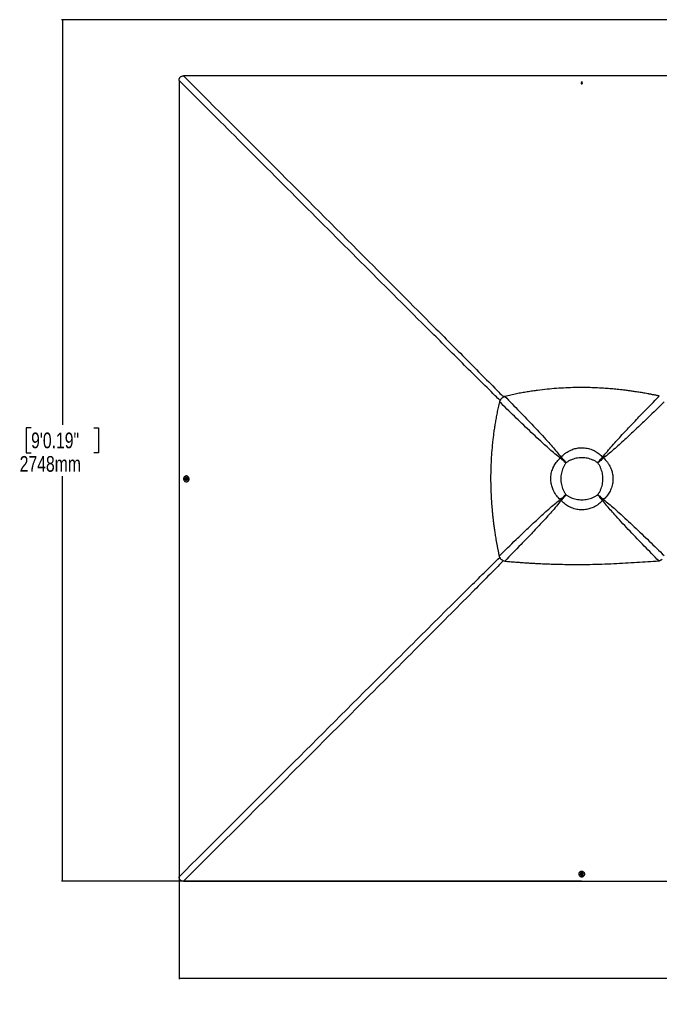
# Model space of a CAD drawing. Header units: millimetres. Extents: x 20 to 19889, y 40 to 15516.
# Tile 56 of 115: x 605 to 4682, y 9236 to 15516. Entities that reach past the tile are written whole.
import ezdxf

# ---------------------------------------------------------------- set-up
doc = ezdxf.new("R2010")
doc.units = ezdxf.units.MM
doc.header["$LTSCALE"] = 2
doc.layers.add('COMPONENT_GEOMETRY', color=7, linetype='Continuous')
doc.styles.add('SLDTEXTSTYLE0', font='TXT', dxfattribs={"width": 0.75})
doc.dimstyles.new('SLDDIMSTYLE1', dxfattribs={"dimtxt": 100, "dimasz": 6.604, "dimexe": 0, "dimexo": 0.0625, "dimgap": 25, "dimtad": 0, "dimtih": 1, "dimtoh": 1, "dimdec": 0, "dimrnd": 1e-09, "dimzin": 12, "dimdsep": 46, "dimtxsty": 'SLDTEXTSTYLE0', "dimsah": 1, "dimcen": 0.09, "dimadec": 0, "dimazin": 3, "dimtfac": 1, "dimtdec": 0, "dimtofl": 0, "dimtmove": 0, "dimatfit": 3, "dimfxl": 1, "dimfrac": 2, "dimtolj": 1, "dimtzin": 12, "dimarcsym": 0})

# ---------------------------------------------------------------- blocks, each defined once
blk = doc.blocks.new('_D_2')
at = {"layer": 'COMPONENT_GEOMETRY', "color": 7}
for p, q in [((6914.7, 15516.4), (871.4, 15516.4)), ((877.8, 15516.4), (877.8, 12932.7)), ((677.7, 12912.4), (647.2, 12912.4)), ((647.2, 12912.4), (647.2, 12753.7)), ((1077.9, 12912.4), (1108.3, 12912.4)), ((1108.3, 12912.4), (1108.3, 12753.7)), ((647.2, 12753.7), (677.7, 12753.7)), ((1108.3, 12753.7), (1077.9, 12753.7)), ((877.8, 10020.4), (877.8, 12604.1)), ((4187.3, 10020.4), (871.4, 10020.4))]:
    blk.add_line(p, q, dxfattribs=at)
for points in [[(877.8, 15516.4), (876.8, 15509.8), (878.8, 15509.8)], [(877.8, 10020.4), (878.8, 10027), (876.8, 10027)]]:
    blk.add_solid(points, dxfattribs=at)
at = {"layer": 'COMPONENT_GEOMETRY', "color": 7, "char_height": 100, "attachment_point": 1, "style": 'SLDTEXTSTYLE0'}
for s, insert in [('9\'0.19"', (677.7, 12882.6)), ('2748mm', (605, 12733))]:
    blk.add_mtext(s, dxfattribs=dict(at, insert=insert))
blk = doc.blocks.new('_D_3')
at = {"layer": 'COMPONENT_GEOMETRY', "color": 7}
for p, q in [((1621.3, 12586.5), (1621.3, 9396.1)), ((12213.2, 12586.5), (12213.2, 9396.1)), ((6680.2, 9546.4), (6649.7, 9546.4)), ((6649.7, 9546.4), (6649.7, 9387.7)), ((7154.2, 9546.4), (7184.7, 9546.4)), ((7184.7, 9546.4), (7184.7, 9387.7)), ((1621.3, 9402.4), (6601.4, 9402.4)), ((6649.7, 9387.7), (6680.2, 9387.7)), ((7184.7, 9387.7), (7154.2, 9387.7)), ((12213.2, 9402.4), (7233.1, 9402.4))]:
    blk.add_line(p, q, dxfattribs=at)
for points in [[(1621.3, 9402.4), (1627.9, 9401.4), (1627.9, 9403.4)], [(12213.2, 9402.4), (12206.6, 9403.4), (12206.6, 9401.4)]]:
    blk.add_solid(points, dxfattribs=at)
at = {"layer": 'COMPONENT_GEOMETRY', "color": 7, "char_height": 100, "attachment_point": 1, "style": 'SLDTEXTSTYLE0'}
for s, insert in [('17\'4.50"', (6680.2, 9516.6)), ('5296mm', (6644.5, 9367))]:
    blk.add_mtext(s, dxfattribs=dict(at, insert=insert))

msp = doc.modelspace()

# ---------------------------------------------------------------- linework, layer by layer
at = {"color": 7, "linetype": 'Continuous', "lineweight": 25}
for p, q in [((4184.66, 15111.77), (4186.63, 15114.27)), ((4186.14, 15109.03), (4184.66, 15111.77)), ((4185.14, 15110.89), (4185.64, 15111.52)), ((4185.64, 15111.52), (4186.63, 15112.77)), ((4189.6, 15108.78), (4186.14, 15109.03)), ((4186.63, 15114.27), (4190.08, 15114.02)), ((4186.63, 15112.77), (4186.63, 15114.27)), ((4186.63, 15112.77), (4188.35, 15112.65)), ((4188.35, 15112.65), (4190.08, 15112.53)), ((4191.57, 15111.28), (4189.6, 15108.78)), ((4190.08, 15114.02), (4191.57, 15111.28)), ((4190.08, 15112.53), (4190.08, 15114.02)), ((4190.08, 15112.53), (4190.82, 15111.15)), ((4190.82, 15111.15), (4191.08, 15110.67)), ((3677.06, 13099.89), (3677.17, 13100)), ((4052.1, 12719.64), (4050.97, 12720.55)), ((4057.09, 12724.62), (4056.18, 12725.76)), ((4060.07, 12713.26), (4060.07, 12713.26)), ((4063.47, 12716.66), (4063.47, 12716.66)), ((4087.51, 12689.22), (4087.51, 12689.22)), ((4290.08, 12689.22), (4290.08, 12689.22)), ((4320.48, 12724.61), (4321.39, 12725.74)), ((4325.46, 12719.63), (4326.6, 12720.54)), ((1661.1, 12585.78), (1661.35, 12589.23)), ((1663.6, 12583.81), (1661.1, 12585.78)), ((1662.59, 12585.77), (1661.1, 12585.78)), ((1661.35, 12589.23), (1664.1, 12590.71)), ((1662.84, 12589.23), (1661.35, 12589.23)), ((1662.59, 12585.77), (1662.71, 12587.5)), ((1663.84, 12584.79), (1662.59, 12585.77)), ((1662.71, 12587.5), (1662.84, 12589.23)), ((1662.84, 12589.23), (1664.21, 12589.97)), ((1666.35, 12585.29), (1663.6, 12583.81)), ((1664.48, 12584.28), (1663.84, 12584.79)), ((1664.1, 12590.71), (1666.6, 12588.74)), ((1664.21, 12589.97), (1664.71, 12590.23)), ((1666.09, 12577.76), (1666.45, 12577.75)), ((1666.5, 12596.75), (1666.14, 12596.76)), ((1666.6, 12588.74), (1666.35, 12585.29)), ((1666.43, 12568.45), (1668.1, 12568.45)), ((1668.19, 12606.05), (1666.52, 12606.05)), ((4052.09, 12456.22), (4050.95, 12455.31)), ((4057.08, 12451.23), (4056.17, 12450.09)), ((4087.51, 12486.65), (4087.51, 12486.65)), ((4290.08, 12486.65), (4290.08, 12486.65)), ((4314.12, 12459.21), (4314.12, 12459.21)), ((4317.52, 12462.61), (4317.52, 12462.61)), ((4320.5, 12451.25), (4321.41, 12450.11)), ((4325.48, 12456.23), (4326.62, 12455.32)), ((4169.31, 10067.24), (4169.31, 10065.57)), ((4178.61, 10065.6), (4178.61, 10065.23)), ((4184.67, 10063.24), (4186.64, 10065.74)), ((4186.15, 10060.49), (4184.67, 10063.24)), ((4185.4, 10063.35), (4185.14, 10063.84)), ((4186.14, 10061.98), (4185.4, 10063.35)), ((4186.14, 10061.98), (4186.15, 10060.49)), ((4187.87, 10061.86), (4186.14, 10061.98)), ((4189.6, 10060.24), (4186.15, 10060.49)), ((4186.64, 10065.74), (4190.09, 10065.5)), ((4189.59, 10061.73), (4187.87, 10061.86)), ((4190.58, 10062.98), (4189.59, 10061.73)), ((4189.59, 10061.73), (4189.6, 10060.24)), ((4191.57, 10062.74), (4189.6, 10060.24)), ((4190.09, 10065.5), (4191.57, 10062.74)), ((4191.09, 10063.63), (4190.58, 10062.98)), ((4197.61, 10065.28), (4197.61, 10065.64)), ((4206.91, 10065.67), (4206.91, 10067.34))]:
    msp.add_line(p, q, dxfattribs=at)
at = {"color": 8, "linetype": 'Continuous', "lineweight": 25}
for p, q in [((4060.07, 12713.26), (4052.37, 12719.91)), ((4056.84, 12724.37), (4063.47, 12716.66)), ((4314.11, 12716.65), (4320.76, 12724.33)), ((4325.19, 12719.91), (4317.51, 12713.25)), ((4052.37, 12455.94), (4060.06, 12462.6)), ((4063.46, 12459.2), (4056.8, 12451.51)), ((4320.77, 12451.52), (4314.12, 12459.21)), ((4317.52, 12462.61), (4325.21, 12455.97))]:
    msp.add_line(p, q, dxfattribs=at)
at = {"color": 7, "linetype": 'Continuous', "lineweight": 25, "flags": 128}
for points in [[(4189.86, 15157.57), (3549.26, 15157.57), (2908.66, 15157.59), (2279.3, 15157.62), (1649.94, 15157.66)], [(6673.77, 15157.65), (6100.42, 15157.62), (5471.05, 15157.59), (4830.46, 15157.57), (4189.86, 15157.57)], [(1621.21, 15128.9), (1621.24, 14499.55), (1621.27, 13870.2), (1621.29, 13229.6), (1621.29, 12589)], [(4188.5, 15115.68), (4186.66, 15115.49), (4185.04, 15114.7), (4183.89, 15113.43), (4183.38, 15111.86), (4183.59, 15110.25), (4184.49, 15108.83), (4185.95, 15107.82), (4187.73, 15107.37), (4189.57, 15107.56), (4191.19, 15108.35), (4192.34, 15109.62), (4192.85, 15111.18), (4192.63, 15112.8), (4191.73, 15114.22), (4190.28, 15115.23), (4188.5, 15115.68)], [(4191.04, 15110.6), (4190.97, 15110.83), (4190.82, 15111.15)], [(1621.29, 12589), (1621.29, 11948.4), (1621.27, 11307.81), (1621.24, 10678.45), (1621.21, 10049.1)], [(1662.57, 12605.52), (1659.51, 12604.3), (1656.73, 12602.42), (1654.31, 12599.96), (1652.37, 12597.02), (1650.96, 12593.7), (1650.15, 12590.13), (1649.97, 12586.45), (1650.43, 12582.8), (1651.5, 12579.32), (1653.14, 12576.15), (1655.3, 12573.4), (1657.89, 12571.19), (1660.81, 12569.59), (1663.94, 12568.67), (1667.18, 12568.47), (1670.38, 12568.99), (1673.44, 12570.21), (1676.23, 12572.09), (1678.64, 12574.54), (1680.59, 12577.49), (1681.99, 12580.81), (1682.8, 12584.38), (1682.98, 12588.06), (1682.53, 12591.71), (1681.46, 12595.19), (1679.81, 12598.36), (1677.65, 12601.11), (1675.06, 12603.32), (1672.15, 12604.92), (1669.01, 12605.83), (1665.78, 12606.04), (1662.57, 12605.52)], [(1658.39, 12583.64), (1658.65, 12582.99), (1659.94, 12580.86), (1661.68, 12579.2), (1663.75, 12578.14), (1666, 12577.76), (1668.26, 12578.08), (1670.35, 12579.08), (1672.14, 12580.68), (1673.47, 12582.78), (1674.26, 12585.2), (1674.45, 12587.78), (1674.01, 12590.32), (1673, 12592.64), (1671.47, 12594.55), (1669.54, 12595.92), (1667.36, 12596.65), (1665.09, 12596.68), (1662.89, 12596.02), (1660.93, 12594.7), (1659.36, 12592.83), (1658.41, 12590.91)], [(1659.69, 12587.64), (1659.88, 12585.8), (1660.67, 12584.18), (1661.94, 12583.03), (1663.51, 12582.53), (1665.13, 12582.74), (1666.55, 12583.64), (1667.56, 12585.09), (1668.01, 12586.88), (1667.82, 12588.72), (1667.03, 12590.34), (1665.76, 12591.49), (1664.19, 12592), (1662.57, 12591.78), (1661.15, 12590.88), (1660.14, 12589.43), (1659.69, 12587.64)], [(1664.77, 12590.19), (1664.53, 12590.11), (1664.21, 12589.97)], [(1666.45, 12577.75), (1668.62, 12578.07), (1670.72, 12579.08), (1672.5, 12580.68), (1673.84, 12582.78), (1674.63, 12585.2), (1674.81, 12587.78), (1674.38, 12590.32), (1673.36, 12592.63), (1671.83, 12594.55), (1669.9, 12595.92), (1667.72, 12596.65), (1666.5, 12596.75)], [(1668.1, 12568.45), (1668.85, 12568.47), (1672.05, 12568.99), (1675.11, 12570.21), (1677.9, 12572.08), (1680.31, 12574.54), (1682.26, 12577.49), (1683.66, 12580.81), (1684.47, 12584.38), (1684.65, 12588.06), (1684.2, 12591.71), (1683.13, 12595.18), (1681.48, 12598.36), (1679.32, 12601.1), (1676.73, 12603.32), (1673.82, 12604.91), (1670.68, 12605.83), (1668.19, 12606.05)], [(4206.91, 10067.34), (4206.89, 10067.99), (4206.38, 10071.2), (4205.16, 10074.25), (4203.29, 10077.04), (4200.84, 10079.45), (4197.89, 10081.4), (4194.57, 10082.8), (4191, 10083.61), (4187.32, 10083.79), (4183.67, 10083.34), (4180.2, 10082.27), (4177.02, 10080.62), (4174.27, 10078.47), (4172.05, 10075.88), (4170.45, 10072.96), (4169.53, 10069.82), (4169.31, 10067.24)], [(4169.84, 10061.71), (4171.06, 10058.66), (4172.93, 10055.87), (4175.38, 10053.45), (4178.33, 10051.51), (4181.65, 10050.1), (4185.22, 10049.3), (4188.9, 10049.12), (4192.54, 10049.57), (4196.02, 10050.64), (4199.2, 10052.29), (4201.95, 10054.44), (4204.17, 10057.03), (4205.77, 10059.95), (4206.69, 10063.08), (4206.9, 10066.32), (4206.38, 10069.52), (4205.17, 10072.58), (4203.29, 10075.37), (4200.84, 10077.78), (4197.9, 10079.73), (4194.58, 10081.13), (4191.01, 10081.94), (4187.33, 10082.12), (4183.68, 10081.67), (4180.2, 10080.6), (4177.02, 10078.95), (4174.28, 10076.79), (4172.06, 10074.21), (4170.46, 10071.29), (4169.54, 10068.15), (4169.33, 10064.92), (4169.84, 10061.71)], [(4197.61, 10065.64), (4197.29, 10067.76), (4196.3, 10069.86), (4194.69, 10071.64), (4192.6, 10072.98), (4190.17, 10073.77), (4187.6, 10073.95), (4185.06, 10073.52), (4182.74, 10072.5), (4180.83, 10070.97), (4179.45, 10069.05), (4178.72, 10066.87), (4178.61, 10065.6)], [(4191.77, 10057.55), (4192.37, 10057.79), (4194.5, 10059.08), (4196.16, 10060.82), (4197.22, 10062.9), (4197.61, 10065.14), (4197.29, 10067.4), (4196.3, 10069.5), (4194.69, 10071.28), (4192.6, 10072.62), (4190.17, 10073.4), (4187.6, 10073.59), (4185.06, 10073.16), (4182.74, 10072.14), (4180.83, 10070.61), (4179.45, 10068.68), (4178.72, 10066.5), (4178.68, 10064.23), (4179.35, 10062.03), (4180.66, 10060.07), (4182.53, 10058.5), (4184.5, 10057.54)], [(4187.73, 10058.83), (4189.57, 10059.02), (4191.19, 10059.81), (4192.34, 10061.09), (4192.85, 10062.65), (4192.64, 10064.27), (4191.74, 10065.69), (4190.29, 10066.71), (4188.51, 10067.15), (4186.67, 10066.97), (4185.05, 10066.17), (4183.89, 10064.9), (4183.38, 10063.33), (4183.6, 10061.71), (4184.49, 10060.29), (4185.95, 10059.28), (4187.73, 10058.83)], [(4185.19, 10063.9), (4185.26, 10063.68), (4185.4, 10063.35)], [(1649.96, 10020.35), (2279.31, 10020.39), (2908.66, 10020.41), (3549.26, 10020.43), (4189.86, 10020.44)], [(4189.86, 10020.44), (5471.05, 10020.41), (6729.76, 10020.35)]]:
    msp.add_lwpolyline(points, dxfattribs=at)
at = {"color": 7, "linetype": 'Continuous', "lineweight": 25}
for centre, radius, start, end in [((4188.1, 15106.96), 10.63, 85.897209, 110.616729), ((4187.59, 15109.98), 2.49, 141.546356, 162.210173), ((4188.07, 15109.5), 3.16, 84.900197, 140.208639), ((4188.21, 15109.63), 3.02, 30.21712, 87.297031), ((4188.1, 15106.96), 10.63, 69.101517, 85.897209), ((4232.91, 12543.68), 253.75, 134.145625, 135.810075), ((4226.14, 12550.46), 242.71, 134.145625, 135.810075), ((4178.78, 12597.95), 165.49, 134.168268, 135.832542), ((4178.73, 12597.91), 165.49, 134.145625, 135.810075), ((4198.76, 12597.9), 165.55, 44.168895, 45.831105), ((4151.3, 12550.44), 242.81, 44.168895, 45.831105), ((4144.52, 12543.66), 253.85, 44.168895, 45.831105), ((1668.39, 12587.25), 10.63, 175.891314, 199.85526), ((1668.39, 12587.25), 10.63, 159.861386, 175.891314), ((1665.86, 12587.22), 3.16, 174.903399, 230.265117), ((1665.73, 12587.36), 3.02, 120.162125, 177.277605), ((1665.39, 12586.74), 2.5, 231.58858, 252.384701), ((4232.9, 12632.04), 253.65, 224.166692, 225.833308), ((4226.12, 12625.27), 242.62, 224.166692, 225.833308), ((4178.72, 12577.86), 165.42, 224.166692, 225.833308), ((4198.81, 12577.92), 165.49, 314.167458, 315.831732), ((4198.77, 12577.87), 165.49, 314.189925, 315.854375), ((4151.31, 12625.28), 242.71, 314.189925, 315.854375), ((4144.53, 12632.05), 253.75, 314.189925, 315.854375), ((4188.11, 10067.53), 10.63, 250.14474, 265.89078), ((4188.01, 10064.87), 3.02, 210.104404, 267.289948), ((4188.11, 10067.53), 10.63, 265.89078, 290.138614), ((4188.15, 10065.01), 3.16, 264.918237, 320.225388), ((4188.62, 10064.54), 2.5, 321.532823, 342.582935)]:
    msp.add_arc(centre, radius, start, end, dxfattribs=at)
for points, knots in [([(1621.21, 15128.9), (1621.26, 15130.62), (1621.36, 15134.05), (1622.25, 15138.85), (1623.72, 15143.18), (1625.75, 15146.98), (1628.49, 15150.32), (1632.62, 15153.73), (1637.99, 15156.15), (1644.18, 15157.47), (1648.02, 15157.59), (1649.94, 15157.66)], [0, 0, 0, 0, 0.1112531, 0.2223537, 0.3145661, 0.4066477, 0.4996092, 0.5925693, 0.7513863, 0.8755663, 1, 1, 1, 1]), ([(4682.36, 13115.7), (4680.21, 13116.15), (4675.5, 13117.14), (4667.8, 13118.74), (4658.85, 13120.57), (4649.33, 13122.48), (4640.16, 13124.29), (4631.91, 13125.89), (4624.93, 13127.23), (4618.87, 13128.37), (4613.59, 13129.35), (4604.67, 13131), (4592.5, 13133.19), (4576.45, 13135.98), (4560.65, 13138.62), (4544.74, 13141.18), (4525.75, 13144.11), (4503.85, 13147.3), (4479.14, 13150.64), (4449.58, 13154.33), (4415.22, 13158.14), (4376.16, 13161.8), (4334.2, 13165.03), (4289.15, 13167.62), (4240.88, 13169.36), (4193.37, 13170.04), (4142.09, 13169.68), (4086.79, 13167.95), (4027.17, 13164.43), (3967.03, 13159.18), (3915.94, 13153.23), (3873.78, 13147.35), (3840.62, 13142.18), (3806.66, 13136.31), (3771.68, 13129.63), (3735.26, 13122.05), (3710.56, 13116.3), (3697.87, 13113.34)], [0, 0, 0, 0, 0.0066311, 0.0145572, 0.0237908, 0.0342333, 0.0438975, 0.0520343, 0.0596436, 0.0653695, 0.0706973, 0.0758489, 0.0927927, 0.108069, 0.1250911, 0.1412089, 0.1567762, 0.1831699, 0.208079, 0.2321399, 0.2731666, 0.3125487, 0.3506768, 0.4003262, 0.4488408, 0.4965961, 0.5438675, 0.6037328, 0.6637148, 0.7243033, 0.7860831, 0.8191459, 0.8529282, 0.8875307, 0.9233335, 0.960579, 1, 1, 1, 1]), ([(3663.71, 13079.18), (3660.88, 13067.05), (3655.37, 13043.43), (3648.08, 13008.58), (3641.61, 12975.07), (3635.9, 12942.52), (3630.84, 12910.74), (3626.36, 12879.52), (3622.41, 12848.76), (3617.74, 12807.46), (3613.04, 12755.62), (3609.22, 12693.12), (3607.47, 12638.29), (3607.06, 12590.89), (3607.44, 12550.72), (3608.57, 12510.06), (3610.47, 12468.73), (3613.2, 12426.48), (3616.23, 12390.12), (3619.21, 12359.78), (3621.83, 12335.58), (3624.8, 12310.63), (3628.17, 12284.71), (3631.39, 12261.87), (3634.34, 12242.21), (3636.9, 12225.91), (3639.7, 12208.78), (3642.08, 12194.85), (3643.95, 12184.2), (3645.21, 12177.1), (3646.57, 12169.59), (3648.05, 12161.61), (3649.47, 12154.04), (3650.91, 12146.48), (3652.44, 12138.57), (3654.27, 12129.23), (3656.25, 12119.37), (3658.16, 12109.98), (3659.84, 12101.89), (3660.88, 12096.95), (3661.35, 12094.71)], [0, 0, 0, 0, 0.0376744, 0.0733454, 0.1076573, 0.1408366, 0.173241, 0.2049401, 0.2361659, 0.266948, 0.3305396, 0.3934096, 0.4561274, 0.4962194, 0.5366209, 0.577492, 0.6190796, 0.6616072, 0.7054231, 0.7292998, 0.7537277, 0.7789877, 0.8052209, 0.8327103, 0.8486975, 0.865302, 0.8825876, 0.9011495, 0.9080222, 0.915265, 0.9229518, 0.9310783, 0.93979, 0.9462363, 0.9543523, 0.9641226, 0.9750181, 0.9847567, 0.9930794, 1, 1, 1, 1]), ([(3677.06, 13099.89), (3675.63, 13098.36), (3672.75, 13095.28), (3667.92, 13088.52), (3665.38, 13082.89), (3663.71, 13079.18)], [0, 0, 0, 0, 0.253108, 0.5086806, 1, 1, 1, 1]), ([(4050.97, 12720.55), (4039.46, 12729.6), (4016.46, 12747.7), (3983.27, 12776.29), (3945.1, 12810.36), (3901.98, 12849.99), (3837.91, 12910.35), (3758.45, 12986.7), (3695.29, 13048.36), (3663.71, 13079.18)], [0, 0, 0, 0, 0.0830755, 0.1661799, 0.2492822, 0.3742524, 0.4992252, 0.7496044, 1, 1, 1, 1]), ([(3697.87, 13113.34), (3695.98, 13112.54), (3692.25, 13110.98), (3686.89, 13107.9), (3681.78, 13104.32), (3678.7, 13101.44), (3677.17, 13100)], [0, 0, 0, 0, 0.248548, 0.4910203, 0.7467369, 1, 1, 1, 1]), ([(3697.87, 13113.34), (3728.6, 13081.8), (3790.06, 13018.73), (3866.21, 12939.34), (3926.47, 12875.29), (3966.12, 12832.08), (4000.24, 12793.79), (4028.94, 12760.44), (4047.1, 12737.32), (4056.18, 12725.76)], [0, 0, 0, 0, 0.2498248, 0.4996602, 0.6246523, 0.7496417, 0.8331029, 0.916566, 1, 1, 1, 1]), ([(4321.39, 12725.74), (4331.23, 12738.21), (4350.9, 12763.14), (4382.08, 12799.05), (4413.82, 12834.55), (4456.89, 12881.36), (4511.53, 12939.28), (4590.28, 13021.29), (4647.46, 13079.92), (4682.36, 13115.7)], [0, 0, 0, 0, 0.0895505, 0.1791159, 0.2688698, 0.3586256, 0.5384695, 0.7183323, 1, 1, 1, 1]), ([(4714.46, 13079.46), (4679.38, 13045.24), (4621.5, 12988.8), (4540.29, 12910.82), (4482.47, 12856.28), (4435.71, 12813.23), (4400.16, 12781.44), (4364.15, 12750.17), (4339.12, 12730.41), (4326.6, 12720.54)], [0, 0, 0, 0, 0.277695, 0.4581314, 0.6385805, 0.7288749, 0.8191674, 0.9095913, 1, 1, 1, 1]), ([(4056.18, 12725.76), (4059.97, 12729.74), (4067.56, 12737.75), (4080.32, 12748.56), (4094.11, 12758.38), (4106.66, 12765.62), (4118.88, 12771.51), (4130.61, 12776.22), (4144.43, 12780.49), (4158.74, 12783.62), (4173.59, 12785.58), (4189.16, 12786.27), (4205.36, 12785.5), (4222, 12783.11), (4238.58, 12779.04), (4251.28, 12774.55), (4263.09, 12769.48), (4274.03, 12763.97), (4287.28, 12755.8), (4299.92, 12746.4), (4311.39, 12736.36), (4318.22, 12729.12), (4321.39, 12725.74)], [0, 0, 0, 0, 0.05496537, 0.11033382, 0.16704876, 0.22426413, 0.25507065, 0.30264984, 0.35055371, 0.39949397, 0.44879731, 0.49997225, 0.55495294, 0.61045102, 0.66760549, 0.72533508, 0.74487058, 0.79609857, 0.84771263, 0.90049703, 0.95366367, 1, 1, 1, 1]), ([(4050.95, 12455.31), (4046.96, 12459.1), (4038.96, 12466.69), (4028.15, 12479.44), (4018.32, 12493.24), (4011.08, 12505.79), (4005.19, 12518.01), (4000.48, 12529.75), (3996.21, 12543.57), (3993.07, 12557.88), (3991.11, 12572.73), (3990.42, 12588.3), (3991.19, 12604.5), (3993.59, 12621.14), (3997.65, 12637.73), (4002.14, 12650.43), (4007.21, 12662.23), (4012.72, 12673.17), (4020.89, 12686.42), (4030.3, 12699.06), (4040.34, 12710.54), (4047.59, 12717.37), (4050.97, 12720.55)], [0, 0, 0, 0, 0.0549576, 0.1103181, 0.1670249, 0.2242321, 0.2551085, 0.3026777, 0.3505716, 0.3995016, 0.4487947, 0.4999722, 0.5549451, 0.6104354, 0.6675819, 0.7253037, 0.7448328, 0.7960513, 0.8476559, 0.9004307, 0.9535877, 1, 1, 1, 1]), ([(4087.51, 12689.22), (4083.29, 12692.79), (4074.91, 12699.89), (4062.61, 12710.44), (4054.84, 12717.19), (4050.97, 12720.55)], [0, 0, 0, 0, 0.33628771, 0.66953454, 1, 1, 1, 1]), ([(4087.51, 12689.22), (4083.42, 12692.68), (4075.3, 12699.58), (4063.39, 12709.83), (4055.86, 12716.37), (4052.11, 12719.64)], [0, 0, 0, 0, 0.3362888, 0.6695357, 1, 1, 1, 1]), ([(4087.51, 12689.22), (4084, 12684.36), (4076.98, 12674.62), (4068.85, 12658.5), (4062.47, 12641.6), (4058.03, 12624.03), (4055.39, 12606.07), (4054.52, 12587.93), (4055.39, 12569.79), (4058.04, 12551.82), (4062.47, 12534.26), (4068.85, 12517.36), (4076.98, 12501.25), (4084, 12491.51), (4087.51, 12486.65)], [0, 0, 0, 0, 0.0828585, 0.1660608, 0.2490005, 0.3325855, 0.4164077, 0.5000366, 0.5836621, 0.6674807, 0.7510624, 0.8339812, 0.9171624, 1, 1, 1, 1]), ([(4056.18, 12725.76), (4059.54, 12721.89), (4066.28, 12714.12), (4076.84, 12701.82), (4083.94, 12693.43), (4087.51, 12689.22)], [0, 0, 0, 0, 0.3304598, 0.6637068, 1, 1, 1, 1]), ([(4057.09, 12724.62), (4060.35, 12720.87), (4066.9, 12713.34), (4077.15, 12701.43), (4084.04, 12693.3), (4087.51, 12689.22)], [0, 0, 0, 0, 0.3304587, 0.6637057, 1, 1, 1, 1]), ([(4290.08, 12689.22), (4285.22, 12692.73), (4275.48, 12699.75), (4259.36, 12707.88), (4242.47, 12714.27), (4224.9, 12718.7), (4206.93, 12721.35), (4188.78, 12722.22), (4170.64, 12721.34), (4152.68, 12718.7), (4135.11, 12714.26), (4118.21, 12707.88), (4102.1, 12699.75), (4092.36, 12692.73), (4087.51, 12689.22)], [0, 0, 0, 0, 0.0828515, 0.1660466, 0.2489792, 0.3325712, 0.4164006, 0.5000366, 0.5836691, 0.667495, 0.7510837, 0.8339954, 0.9171693, 1, 1, 1, 1]), ([(4290.08, 12689.22), (4293.64, 12693.43), (4300.74, 12701.82), (4311.29, 12714.11), (4318.04, 12721.88), (4321.39, 12725.74)], [0, 0, 0, 0, 0.3362917, 0.6695387, 1, 1, 1, 1]), ([(4290.08, 12689.22), (4293.54, 12693.3), (4300.43, 12701.42), (4310.68, 12713.33), (4317.22, 12720.86), (4320.48, 12724.61)], [0, 0, 0, 0, 0.3362927, 0.6695399, 1, 1, 1, 1]), ([(4326.6, 12720.54), (4322.73, 12717.18), (4314.96, 12710.44), (4302.67, 12699.88), (4294.29, 12692.79), (4290.08, 12689.22)], [0, 0, 0, 0, 0.3304613, 0.6637083, 1, 1, 1, 1]), ([(4325.46, 12719.63), (4321.72, 12716.37), (4314.19, 12709.82), (4302.28, 12699.58), (4294.16, 12692.68), (4290.08, 12689.22)], [0, 0, 0, 0, 0.3304601, 0.6637073, 1, 1, 1, 1]), ([(4290.08, 12486.65), (4293.58, 12491.51), (4300.61, 12501.24), (4308.74, 12517.36), (4315.12, 12534.25), (4319.55, 12551.82), (4322.2, 12569.78), (4323.08, 12587.93), (4322.2, 12606.07), (4319.56, 12624.04), (4315.12, 12641.61), (4308.74, 12658.51), (4300.61, 12674.62), (4293.58, 12684.36), (4290.08, 12689.22)], [0, 0, 0, 0, 0.0828307, 0.1660046, 0.2489163, 0.332505, 0.4163309, 0.4999634, 0.5835994, 0.6674288, 0.7510208, 0.8339534, 0.9171485, 1, 1, 1, 1]), ([(4326.6, 12720.54), (4330.59, 12716.75), (4338.59, 12709.16), (4349.41, 12696.4), (4359.23, 12682.61), (4366.47, 12670.05), (4372.36, 12657.84), (4377.07, 12646.1), (4381.34, 12632.28), (4384.48, 12617.97), (4386.44, 12603.12), (4387.13, 12587.54), (4386.35, 12571.35), (4383.96, 12554.71), (4379.9, 12538.12), (4375.41, 12525.42), (4370.34, 12513.62), (4364.83, 12502.68), (4356.66, 12489.43), (4347.26, 12476.79), (4337.22, 12465.32), (4329.98, 12458.5), (4326.62, 12455.32)], [0, 0, 0, 0, 0.0549654, 0.1103337, 0.1670482, 0.224263, 0.2551231, 0.3027014, 0.3506043, 0.3995436, 0.4488461, 0.5000386, 0.5550193, 0.6105173, 0.6676717, 0.7254012, 0.744923, 0.7961467, 0.8477565, 0.9005364, 0.9536985, 1, 1, 1, 1]), ([(3661.35, 12094.71), (3697.38, 12129.85), (3756.11, 12187.14), (3838.1, 12265.84), (3895.69, 12320.16), (3942.27, 12363.02), (3977.68, 12394.68), (4013.55, 12425.81), (4038.49, 12445.48), (4050.95, 12455.31)], [0, 0, 0, 0, 0.2839175, 0.4627989, 0.6416931, 0.7312098, 0.8207246, 0.9103698, 1, 1, 1, 1]), ([(4056.17, 12450.09), (4046.38, 12437.68), (4026.79, 12412.85), (3995.75, 12377.07), (3964.15, 12341.71), (3921.26, 12295.09), (3866.85, 12237.4), (3788.72, 12156.01), (3732.07, 12097.92), (3697.62, 12062.59)], [0, 0, 0, 0, 0.0897639, 0.1795426, 0.2695103, 0.35948, 0.5397535, 0.7200459, 1, 1, 1, 1]), ([(4050.95, 12455.31), (4054.82, 12458.67), (4062.6, 12465.42), (4074.9, 12475.98), (4083.29, 12483.08), (4087.51, 12486.65)], [0, 0, 0, 0, 0.3304639, 0.6637107, 1, 1, 1, 1]), ([(4052.09, 12456.22), (4055.84, 12459.48), (4063.37, 12466.04), (4075.29, 12476.29), (4083.42, 12483.18), (4087.51, 12486.65)], [0, 0, 0, 0, 0.3304628, 0.6637096, 1, 1, 1, 1]), ([(4087.51, 12486.65), (4083.94, 12482.43), (4076.84, 12474.04), (4066.28, 12461.74), (4059.53, 12453.97), (4056.17, 12450.09)], [0, 0, 0, 0, 0.3362893, 0.669536, 1, 1, 1, 1]), ([(4321.41, 12450.11), (4317.62, 12446.12), (4310.03, 12438.12), (4297.27, 12427.3), (4283.49, 12417.47), (4270.92, 12410.23), (4258.7, 12404.34), (4246.95, 12399.62), (4233.14, 12395.35), (4218.83, 12392.21), (4203.98, 12390.26), (4188.4, 12389.57), (4172.2, 12390.34), (4155.56, 12392.73), (4138.98, 12396.8), (4126.28, 12401.28), (4114.48, 12406.35), (4103.54, 12411.86), (4090.29, 12420.03), (4077.65, 12429.43), (4066.18, 12439.48), (4059.35, 12446.72), (4056.17, 12450.09)], [0, 0, 0, 0, 0.0549575, 0.110318, 0.1670243, 0.224231, 0.2551609, 0.3027292, 0.3506222, 0.3995513, 0.4488435, 0.5000386, 0.5550115, 0.6105017, 0.6676482, 0.7253698, 0.7448852, 0.7960994, 0.8476997, 0.90047, 0.9536225, 1, 1, 1, 1]), ([(4087.51, 12486.65), (4084.04, 12482.56), (4077.14, 12474.44), (4066.89, 12462.52), (4060.34, 12454.98), (4057.08, 12451.23)], [0, 0, 0, 0, 0.3362903, 0.6695372, 1, 1, 1, 1]), ([(4087.51, 12486.65), (4092.36, 12483.14), (4102.1, 12476.12), (4118.22, 12467.99), (4135.11, 12461.61), (4152.68, 12457.18), (4170.64, 12454.53), (4188.78, 12453.66), (4206.93, 12454.53), (4224.89, 12457.17), (4242.46, 12461.61), (4259.36, 12467.99), (4275.48, 12476.12), (4285.22, 12483.14), (4290.08, 12486.65)], [0, 0, 0, 0, 0.0828376, 0.1660188, 0.2489376, 0.3325193, 0.4163379, 0.4999634, 0.5835923, 0.6674145, 0.7509995, 0.8339392, 0.9171415, 1, 1, 1, 1]), ([(4290.08, 12486.65), (4294.29, 12483.08), (4302.68, 12475.98), (4314.97, 12465.43), (4322.75, 12458.68), (4326.62, 12455.32)], [0, 0, 0, 0, 0.3362932, 0.6695402, 1, 1, 1, 1]), ([(4321.4, 12450.11), (4318.05, 12453.98), (4311.3, 12461.75), (4300.74, 12474.05), (4293.65, 12482.44), (4290.08, 12486.65)], [0, 0, 0, 0, 0.3304655, 0.6637123, 1, 1, 1, 1]), ([(4320.49, 12451.25), (4317.23, 12455), (4310.68, 12462.53), (4300.44, 12474.44), (4293.54, 12482.57), (4290.08, 12486.65)], [0, 0, 0, 0, 0.3304643, 0.6637113, 1, 1, 1, 1]), ([(4290.08, 12486.65), (4294.16, 12483.19), (4302.29, 12476.29), (4314.2, 12466.04), (4321.73, 12459.49), (4325.48, 12456.23)], [0, 0, 0, 0, 0.3362943, 0.6695413, 1, 1, 1, 1]), ([(4678.6, 12064.33), (4647.97, 12095.72), (4586.69, 12158.49), (4510.78, 12237.5), (4450.72, 12301.26), (4411.19, 12344.27), (4377.17, 12382.39), (4348.57, 12415.59), (4330.46, 12438.6), (4321.41, 12450.11)], [0, 0, 0, 0, 0.2498244, 0.4996596, 0.6246518, 0.7496414, 0.8331026, 0.9165658, 1, 1, 1, 1]), ([(4326.62, 12455.32), (4338.08, 12446.32), (4361.01, 12428.31), (4394.11, 12399.86), (4432.17, 12365.96), (4475.16, 12326.53), (4539.04, 12266.46), (4618.26, 12190.48), (4681.24, 12129.13), (4712.72, 12098.45)], [0, 0, 0, 0, 0.0830759, 0.1661805, 0.249283, 0.3742529, 0.4992254, 0.7496044, 1, 1, 1, 1]), ([(3661.35, 12094.71), (3662.14, 12092.74), (3663.71, 12088.87), (3666.94, 12083.36), (3670.85, 12078.26), (3674.98, 12074.2), (3678.91, 12071.1), (3682.5, 12068.76), (3688.56, 12065.44), (3693.78, 12063.79), (3697.62, 12062.59)], [0, 0, 0, 0, 0.1264787, 0.2490105, 0.3787287, 0.507737, 0.5912047, 0.6758374, 0.7620547, 1, 1, 1, 1]), ([(3697.62, 12062.59), (3708.33, 12061.65), (3729.03, 12059.82), (3759.22, 12057.38), (3787.83, 12055.2), (3815.28, 12053.25), (3841.86, 12051.5), (3867.7, 12049.93), (3899.69, 12048.13), (3937.58, 12046.27), (3981.22, 12044.51), (4028.37, 12043.01), (4079.07, 12041.93), (4133.34, 12041.38), (4186.51, 12041.45), (4247.48, 12042.19), (4316.04, 12043.91), (4391.98, 12046.88), (4466.23, 12050.68), (4538.76, 12055.04), (4609.35, 12059.69), (4655.76, 12062.8), (4678.6, 12064.33)], [0, 0, 0, 0, 0.03284799, 0.06348373, 0.09252046, 0.12049064, 0.147532, 0.17388277, 0.19957404, 0.24537683, 0.28974826, 0.33297735, 0.38943765, 0.44462688, 0.49870337, 0.55182116, 0.63081412, 0.70813342, 0.7838893, 0.85787725, 0.93004748, 1, 1, 1, 1]), ([(4678.6, 12064.33), (4679.96, 12064.68), (4682.62, 12065.38), (4686.44, 12066.78), (4690.85, 12068.8), (4695.81, 12071.73), (4699.09, 12074.7), (4700.75, 12076.2)], [0, 0, 0, 0, 0.1652591, 0.3248597, 0.4794964, 0.7365719, 1, 1, 1, 1]), ([(1649.96, 10020.35), (1648.03, 10020.41), (1644.12, 10020.54), (1638.97, 10021.65), (1634.63, 10023.36), (1631.16, 10025.42), (1628.09, 10028.11), (1624.9, 10032.19), (1622.62, 10037.46), (1621.38, 10043.52), (1621.27, 10047.23), (1621.21, 10049.1)], [0, 0, 0, 0, 0.125074, 0.2528462, 0.338625, 0.426559, 0.5124713, 0.6014208, 0.7600165, 0.8786617, 1, 1, 1, 1])]:
    msp.add_open_spline(points, degree=3, knots=knots, dxfattribs=at)
at = {"color": 8, "linetype": 'Continuous', "lineweight": 25}
for points, knots in [([(1649.94, 15157.66), (1856.51, 14950.75), (2250.5, 14556.12), (2782.56, 14022.79), (3176.97, 13626.96), (3452.82, 13349.37), (3600.8, 13200.02), (3679.68, 13119.95), (3689.94, 13109.53)], [0, 0, 0, 0, 0.3033445, 0.5785586, 0.7816784, 0.8832387, 0.9847993, 1, 1, 1, 1]), ([(3667.65, 13087), (3657.2, 13097.32), (3577.16, 13176.31), (3427.9, 13324.46), (3150.55, 13600.55), (2665.69, 14084.52), (2132.9, 14617.14), (1738.62, 15011.47), (1621.21, 15128.9)], [0, 0, 0, 0, 0.0152625, 0.1168166, 0.2183712, 0.4214817, 0.8277205, 1, 1, 1, 1]), ([(1621.21, 10049.1), (1827.94, 10255.67), (2233.14, 10660.57), (2743.32, 11170), (3151.79, 11577.32), (3427.66, 11851.98), (3599.04, 12021.38), (3665.14, 12086.7)], [0, 0, 0, 0, 0.3037022, 0.5952803, 0.7492991, 0.9033177, 1, 1, 1, 1]), ([(3689.01, 12065.76), (3623.2, 11999.17), (3453.33, 11827.29), (3178.14, 11550.96), (2655.06, 11026.3), (2145.47, 10516.23), (1740.57, 10111.02), (1649.96, 10020.35)], [0, 0, 0, 0, 0.0973305, 0.2512385, 0.4051468, 0.866887, 1, 1, 1, 1])]:
    msp.add_open_spline(points, degree=3, knots=knots, dxfattribs=at)

# ---------------------------------------------------------------- dimensions: what is measured, and where the dimension line sits
at = {"layer": 'COMPONENT_GEOMETRY', "color": 7}
dim = msp.add_linear_dim(base=(877.79, 10020.44), p1=(6917.23, 15516.37), p2=(4189.86, 10020.44), angle=90, dimstyle='SLDDIMSTYLE1', dxfattribs=at)
dim.commit()
dim.dimension.update_dxf_attribs({"geometry": '_D_2', "text_midpoint": (877.79, 12768.4), "dimtype": 160})
dim = msp.add_linear_dim(base=(12213.17, 9402.42), p1=(1621.29, 12589), p2=(12213.17, 12589), dimstyle='SLDDIMSTYLE1', dxfattribs=at)
dim.commit()
dim.dimension.update_dxf_attribs({"geometry": '_D_3', "text_midpoint": (6917.23, 9402.42), "dimtype": 160})

doc.saveas('drawing.dxf')
